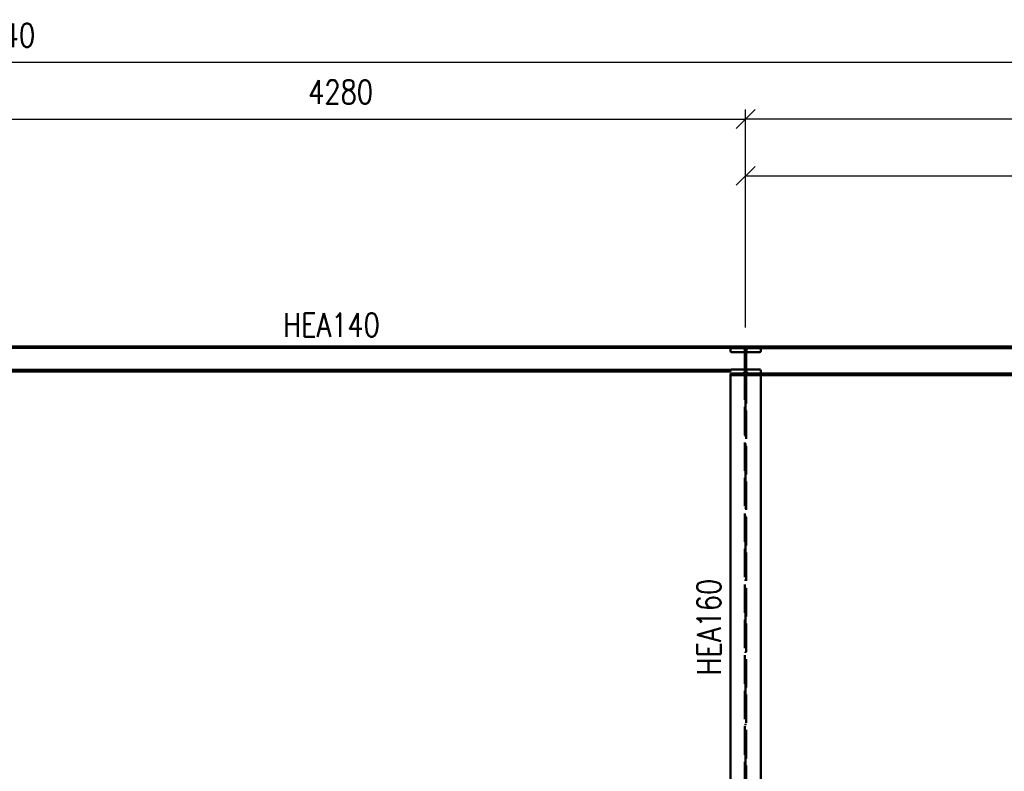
# Paper-space layout 'Layout1' of a CAD drawing. Extents: x -2 to 1083, y -36 to 422.
# Tile 9 of 93: x 262 to 366, y 105 to 184. Entities that reach past the tile are written whole.
import ezdxf

# ---------------------------------------------------------------- set-up
doc = ezdxf.new("R2010")
doc.units = 0
doc.linetypes.add('ACAD_ISO02W100', pattern=[15, 12, -3])
doc.linetypes.add('ACAD_ISO04W100', pattern=[30.5, 24, -3, 0.5, -3])
doc.layers.get('0').update_dxf_attribs({"linetype": 'CONTINUOUS'})
doc.layers.get('DEFPOINTS').update_dxf_attribs({"color": 132, "linetype": 'CONTINUOUS'})
for name, color, linetype, lineweight in [('SS_2.ET-HALA_TaO-KCE_VELINU-NADSTAVBA', 72, 'CONTINUOUS', 50), ('SS_KOTY', 3, 'CONTINUOUS', 25), ('SS_POPIS_PROFILU', 13, 'CONTINUOUS', 25), ('SS_SRAFY', 8, 'CONTINUOUS', 18)]:
    doc.layers.add(name, color=color, linetype=linetype, lineweight=lineweight)
doc.styles.add('ROMANS', font='romans.shx', dxfattribs={"width": 0.8})
doc.styles.add('romans.shx', font='romans.shx', dxfattribs={"height": 5})
doc.dimstyles.new('A-1_(2.5)_50AS', dxfattribs={"dimtxt": 2.5, "dimasz": 2, "dimexe": 1, "dimexo": 2, "dimgap": 0, "dimtad": 0, "dimdec": 1, "dimlfac": 50, "dimrnd": 1, "dimtxsty": 'ROMANS', "dimblk1": 'OBLIQUE', "dimblk2": 'OBLIQUE', "dimsah": 1, "dimcen": 2, "dimclrd": 256, "dimclre": 256, "dimclrt": 256, "dimadec": 1, "dimazin": 2, "dimtfac": 0.714286, "dimtdec": 1, "dimtmove": 0, "dimatfit": 3, "dimldrblk": 'OPEN', "dimfxl": 1, "dimtvp": 1.142857, "dimtfill": 1, "dimtolj": 1, "dimlwd": -1, "dimlwe": -1, "dimarcsym": 0})

# ---------------------------------------------------------------- blocks, each defined once
blk = doc.blocks.new('_Oblique')
at = {"color": 0, "linetype": 'ByBlock', "lineweight": -2}
blk.add_line((-0.5, -0.5), (0.5, 0.5), dxfattribs=at)
blk = doc.blocks.new('*D61')
at = {"layer": 'DEFPOINTS', "color": 0, "transparency": 16777216}
for p in [(339.04, 173.84), (253.44, 149.82, -164414.6), (339.04, 149.82, -164414.6)]:
    blk.add_point(p, dxfattribs=at)
at = {"layer": 'SS_KOTY', "transparency": 16777216}
for p, q in [((253.44, 151.82), (253.44, 174.84)), ((339.04, 151.82), (339.04, 174.84)), ((253.44, 173.84), (339.04, 173.84))]:
    blk.add_line(p, q, dxfattribs=at)
at = {"layer": 'SS_KOTY', "transparency": 16777216, "xscale": 2, "yscale": 2, "zscale": 2, "rotation": 180}
blk.add_blockref('_Oblique', (253.44, 173.84), dxfattribs=at)
at = {"layer": 'SS_KOTY', "transparency": 16777216, "xscale": 2, "yscale": 2, "zscale": 2}
blk.add_blockref('_Oblique', (339.04, 173.84), dxfattribs=at)
at = {"layer": 'SS_KOTY', "transparency": 16777216, "insert": (296.24, 176.7), "char_height": 2.5, "attachment_point": 5, "style": 'ROMANS', "bg_fill": 3, "box_fill_scale": 1.1, "bg_fill_color": 256, "bg_fill_true_color": 13158600, "bg_fill_transparency": 0}
blk.add_mtext('\\A1;4280', dxfattribs=at)
blk = doc.blocks.new('_OPEN')
at = {"color": 0, "linetype": 'ByBlock'}
for p, q in [((-1, 0.167), (0, 0)), ((0, 0), (-1, -0.167)), ((0, 0), (-1, 0))]:
    blk.add_line(p, q, dxfattribs=at)
blk = doc.blocks.new('*D62')
at = {"layer": 'DEFPOINTS', "color": 0, "transparency": 16777216}
for p in [(427.64, 167.84), (339.04, 149.82, -164414.6), (427.64, 149.82, -164378.48)]:
    blk.add_point(p, dxfattribs=at)
at = {"layer": 'SS_KOTY', "transparency": 16777216}
for p, q in [((339.04, 151.82), (339.04, 168.84)), ((427.64, 151.82), (427.64, 168.84)), ((339.04, 167.84), (427.64, 167.84))]:
    blk.add_line(p, q, dxfattribs=at)
at = {"layer": 'SS_KOTY', "transparency": 16777216, "xscale": 2, "yscale": 2, "zscale": 2, "rotation": 180}
blk.add_blockref('_Oblique', (339.04, 167.84), dxfattribs=at)
at = {"layer": 'SS_KOTY', "transparency": 16777216, "xscale": 2, "yscale": 2, "zscale": 2}
blk.add_blockref('_Oblique', (427.64, 167.84), dxfattribs=at)
at = {"layer": 'SS_KOTY', "transparency": 16777216, "insert": (383.34, 170.7), "char_height": 2.5, "attachment_point": 5, "style": 'ROMANS', "bg_fill": 3, "box_fill_scale": 1.1, "bg_fill_color": 256, "bg_fill_true_color": 13158600, "bg_fill_transparency": 0}
blk.add_mtext('\\A1;4430', dxfattribs=at)
blk = doc.blocks.new('*D78')
at = {"layer": 'DEFPOINTS', "color": 0, "transparency": 16777216}
for p in [(339.04, 173.84), (339.04, 149.82, -164414.6), (457.67, 149.82, -164374.6)]:
    blk.add_point(p, dxfattribs=at)
at = {"layer": 'SS_KOTY', "transparency": 16777216}
for p, q in [((339.04, 151.82), (339.04, 174.84)), ((457.67, 151.82), (457.67, 174.84)), ((457.67, 173.84), (339.04, 173.84))]:
    blk.add_line(p, q, dxfattribs=at)
at = {"layer": 'SS_KOTY', "transparency": 16777216, "xscale": 2, "yscale": 2, "zscale": 2, "rotation": 180}
blk.add_blockref('_Oblique', (339.04, 173.84), dxfattribs=at)
at = {"layer": 'SS_KOTY', "transparency": 16777216, "xscale": 2, "yscale": 2, "zscale": 2}
blk.add_blockref('_Oblique', (457.67, 173.84), dxfattribs=at)
at = {"layer": 'SS_KOTY', "transparency": 16777216, "insert": (398.35, 176.7), "char_height": 2.5, "attachment_point": 5, "style": 'ROMANS', "bg_fill": 3, "box_fill_scale": 1.1, "bg_fill_color": 256, "bg_fill_true_color": 13158600, "bg_fill_transparency": 0}
blk.add_mtext('\\A1;5932', dxfattribs=at)
blk = doc.blocks.new('*D80')
at = {"layer": 'DEFPOINTS', "color": 0, "transparency": 16777216}
for p in [(467.08, 179.84), (52.28, 164.84), (467.08, 159.84, -164377.76)]:
    blk.add_point(p, dxfattribs=at)
at = {"layer": 'SS_KOTY', "transparency": 16777216}
for p, q in [((52.28, 166.84), (52.28, 180.84)), ((467.08, 161.84), (467.08, 180.84)), ((52.28, 179.84), (467.08, 179.84))]:
    blk.add_line(p, q, dxfattribs=at)
at = {"layer": 'SS_KOTY', "transparency": 16777216, "xscale": 2, "yscale": 2, "zscale": 2, "rotation": 180}
blk.add_blockref('_Oblique', (52.28, 179.84), dxfattribs=at)
at = {"layer": 'SS_KOTY', "transparency": 16777216, "xscale": 2, "yscale": 2, "zscale": 2}
blk.add_blockref('_Oblique', (467.08, 179.84), dxfattribs=at)
at = {"layer": 'SS_KOTY', "transparency": 16777216, "insert": (259.68, 182.7), "char_height": 2.5, "attachment_point": 5, "style": 'ROMANS', "bg_fill": 3, "box_fill_scale": 1.1, "bg_fill_color": 256, "bg_fill_true_color": 13158600, "bg_fill_transparency": 0}
blk.add_mtext('\\A1;20740', dxfattribs=at)

psp = doc.layouts.get("Layout1")

# ---------------------------------------------------------------- linework, layer by layer
at = {"layer": 'SS_2.ET-HALA_TaO-KCE_VELINU-NADSTAVBA', "color": 1, "linetype": 'Continuous', "ltscale": 0.25}
for p, q in [((338.9753, 149.2204), (337.5353, 149.2204)), ((340.5353, 149.2204), (339.0953, 149.2204)), ((255.0219, 147.3304), (337.4487, 147.3304)), ((255.0353, 147.1604), (337.4353, 147.1604)), ((337.4353, 147.2804), (337.4353, 147.1604)), ((337.4353, 146.9604), (338.6753, 146.9604)), ((337.4353, 146.9604), (337.4353, 146.7804)), ((340.6353, 146.7804), (337.4353, 146.7804)), ((337.4353, 146.7803), (337.4353, 95.4204)), ((337.5353, 147.3804), (338.9753, 147.3804)), ((339.0953, 147.3804), (340.5353, 147.3804)), ((339.3953, 146.9604), (340.6353, 146.9604)), ((340.6353, 146.9604), (340.6353, 147.2804)), ((340.6353, 146.9604), (426.0353, 146.9604)), ((340.6353, 146.7804), (340.6353, 146.9604)), ((426.0353, 146.7804), (340.6353, 146.7804)), ((340.6353, 95.4204), (340.6353, 146.7803))]:
    psp.add_line(p, q, dxfattribs=at)
at = {"layer": 'SS_2.ET-HALA_TaO-KCE_VELINU-NADSTAVBA', "color": 3, "linetype": 'ACAD_ISO02W100', "ltscale": 0.25}
for p, q in [((338.9753, 95.4204), (338.9753, 146.7803)), ((339.0953, 146.7803), (339.0953, 95.4204))]:
    psp.add_line(p, q, dxfattribs=at)
at = {"layer": 'SS_2.ET-HALA_TaO-KCE_VELINU-NADSTAVBA', "color": 1, "linetype": 'Continuous', "ltscale": 0.25, "extrusion": (-5.82107e-12, 2.4111e-12, -1)}
psp.add_arc((-337.5353, 147.2804, 0), 0.1, 0, 90, dxfattribs=at)
at = {"layer": 'SS_2.ET-HALA_TaO-KCE_VELINU-NADSTAVBA', "color": 1, "linetype": 'Continuous', "ltscale": 0.25, "extrusion": (8.03374e-13, -1.94019e-12, -1)}
psp.add_arc((-338.6753, 147.2604), 0.3, 180, 270, dxfattribs=at)
at = {"layer": 'SS_2.ET-HALA_TaO-KCE_VELINU-NADSTAVBA', "color": 1, "linetype": 'Continuous', "ltscale": 0.25, "extrusion": (-1.94056e-12, -8.03619e-13, -1)}
psp.add_arc((-339.3953, 147.2604), 0.3, 270, 360, dxfattribs=at)
at = {"layer": 'SS_2.ET-HALA_TaO-KCE_VELINU-NADSTAVBA', "color": 1, "linetype": 'Continuous', "ltscale": 0.25, "extrusion": (2.41073e-12, 5.82083e-12, -1)}
psp.add_arc((-340.5353, 147.2804, 0), 0.1, 90, 180, dxfattribs=at)

# ---------------------------------------------------------------- texts
at = {"layer": 'SS_POPIS_PROFILU', "color": 13, "style": 'romans.shx', "width": 0.8}
psp.add_text('HEA160', height=2.5, rotation=90, dxfattribs=at).set_placement((336.4143, 115.0565))

# ---------------------------------------------------------------- dimensions: what is measured, and where the dimension line sits
at = {"layer": 'SS_KOTY'}
dim = psp.add_linear_dim(base=(339.0353, 173.8417), p1=(253.4353, 149.8204, -164414.6), p2=(339.0353, 149.8204, -164414.6), dimstyle='A-1_(2.5)_50AS', override={"dimtmove": 1}, dxfattribs=at)
dim.commit()
dim.dimension.update_dxf_attribs({"geometry": '*D61', "text_midpoint": (296.2353, 176.6988)})

# ---------------------------------------------------------------- next in the draw order: linework, layer by layer
at = {"layer": 'SS_2.ET-HALA_TaO-KCE_VELINU-NADSTAVBA', "color": 1, "linetype": 'Continuous', "ltscale": 0.25}
for p, q in [((337.4353, 149.8204), (255.0353, 149.8204)), ((255.0353, 149.6504), (337.4353, 149.6504)), ((337.4353, 149.8204), (337.4353, 149.6404)), ((337.4353, 149.6404), (337.4353, 149.3204))]:
    psp.add_line(p, q, dxfattribs=at)

# ---------------------------------------------------------------- next in the draw order: texts
at = {"layer": 'SS_POPIS_PROFILU', "color": 13, "style": 'romans.shx', "width": 0.8}
psp.add_text('HEA140', height=2.5, dxfattribs=at).set_placement((290.1865, 150.8414))

# ---------------------------------------------------------------- next in the draw order: dimensions: what is measured, and where the dimension line sits
at = {"layer": 'SS_KOTY'}
dim = psp.add_linear_dim(base=(427.6353, 167.8417), p1=(339.0353, 149.8204, -164414.6), p2=(427.6353, 149.8204, -164378.48), dimstyle='A-1_(2.5)_50AS', override={"dimtmove": 1}, dxfattribs=at)
dim.commit()
dim.dimension.update_dxf_attribs({"geometry": '*D62', "text_midpoint": (383.3353, 170.6988)})

# ---------------------------------------------------------------- next in the draw order: dimensions: what is measured, and where the dimension line sits
dim = psp.add_linear_dim(base=(339.0353, 173.8417), p1=(457.669, 149.8204, -164374.6), p2=(339.0353, 149.8204, -164414.6), dimstyle='A-1_(2.5)_50AS', dxfattribs=at)
dim.commit()
dim.dimension.update_dxf_attribs({"geometry": '*D78', "text_midpoint": (398.3522, 176.6988)})

# ---------------------------------------------------------------- next in the draw order: hatches: boundary and pattern name
at = {"layer": 'SS_SRAFY'}
h = psp.add_hatch(dxfattribs=at)
h.set_pattern_fill('ANSI31', color=5, scale=0.02, style=0)
h.set_pattern_definition([(45, (84.875306, 95.420354), (-0.04490128, 0.04490128), [])])
h.paths.add_polyline_path([(337.4353, 146.7804), (340.6353, 146.7804), (340.6353, 146.9604), (339.3953, 146.9604, -0.41421356), (339.0953, 147.2604), (339.0953, 149.3404, -0.41421356), (339.3953, 149.6404), (340.6353, 149.6404), (340.6353, 149.8204), (337.4353, 149.8204), (337.4353, 149.6404), (338.6753, 149.6404, -0.41421356), (338.9753, 149.3404), (338.9753, 147.2604, -0.41421356), (338.6753, 146.9604), (337.4353, 146.9604)], flags=0)

# ---------------------------------------------------------------- next in the draw order: linework, layer by layer
at = {"layer": 'SS_2.ET-HALA_TaO-KCE_VELINU-NADSTAVBA', "color": 7, "linetype": 'ACAD_ISO04W100', "ltscale": 0.25}
for p, q in [((253.4353, 149.8204), (339.0353, 149.8204)), ((339.0353, 95.4204), (339.0353, 149.8204)), ((339.0353, 149.8204), (463.6753, 149.8204))]:
    psp.add_line(p, q, dxfattribs=at)
at = {"layer": 'SS_2.ET-HALA_TaO-KCE_VELINU-NADSTAVBA', "color": 1, "linetype": 'Continuous', "ltscale": 0.25}
for p, q in [((340.6353, 149.8204), (337.4353, 149.8204)), ((338.6753, 149.6404), (337.4353, 149.6404)), ((338.9753, 147.2604), (338.9753, 149.3404)), ((339.0953, 149.3404), (339.0953, 147.2604)), ((340.6353, 149.6404), (339.3953, 149.6404)), ((426.0353, 149.8204), (340.6353, 149.8204)), ((340.6353, 149.6404), (340.6353, 149.8204)), ((426.0353, 149.6404), (340.6353, 149.6404)), ((340.6353, 149.3204), (340.6353, 149.6404))]:
    psp.add_line(p, q, dxfattribs=at)
at = {"layer": 'SS_2.ET-HALA_TaO-KCE_VELINU-NADSTAVBA', "color": 1, "linetype": 'Continuous', "ltscale": 0.25, "extrusion": (-5.82107e-12, -2.41098e-12, -1)}
psp.add_arc((-337.5353, 149.3204, 0), 0.1, 270, 0, dxfattribs=at)
at = {"layer": 'SS_2.ET-HALA_TaO-KCE_VELINU-NADSTAVBA', "color": 1, "linetype": 'Continuous', "ltscale": 0.25, "extrusion": (1.60705e-12, 3.88057e-12, -1)}
psp.add_arc((-338.6753, 149.3404, 0), 0.3, 90, 180, dxfattribs=at)
at = {"layer": 'SS_2.ET-HALA_TaO-KCE_VELINU-NADSTAVBA', "color": 1, "linetype": 'Continuous', "ltscale": 0.25, "extrusion": (-3.88082e-12, 1.60742e-12, -1)}
psp.add_arc((-339.3953, 149.3404, 0), 0.3, 0, 90, dxfattribs=at)
at = {"layer": 'SS_2.ET-HALA_TaO-KCE_VELINU-NADSTAVBA', "color": 1, "linetype": 'Continuous', "ltscale": 0.25, "extrusion": (2.41073e-12, -5.8207e-12, -1)}
psp.add_arc((-340.5353, 149.3204), 0.1, 180, 270, dxfattribs=at)

# ---------------------------------------------------------------- next in the draw order: dimensions: what is measured, and where the dimension line sits
at = {"layer": 'SS_KOTY'}
dim = psp.add_linear_dim(base=(467.0753, 179.8417), p1=(52.2753, 164.8358), p2=(467.0753, 159.8358, -164377.7578), dimstyle='A-1_(2.5)_50AS', dxfattribs=at)
dim.commit()
dim.dimension.update_dxf_attribs({"geometry": '*D80', "text_midpoint": (259.6753, 182.6988)})

doc.saveas('drawing.dxf')
